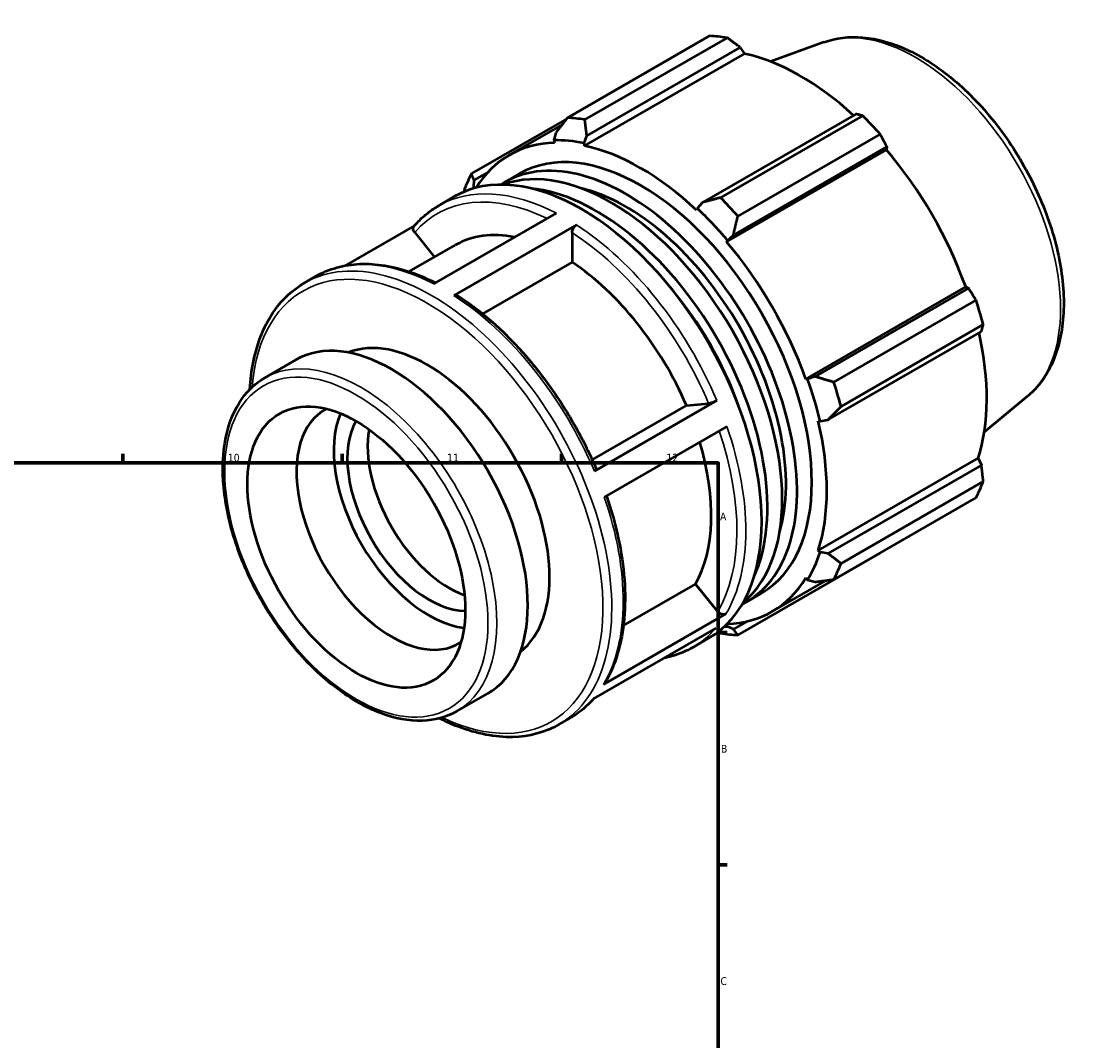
# Model space of a CAD drawing. Header units: millimetres. Extents: x -70 to 935, y -61 to 715.
# Tile 6 of 6: x 598 to 935, y 389 to 715. Entities that reach past the tile are written whole.
import ezdxf

# ---------------------------------------------------------------- set-up
doc = ezdxf.new("R2010")
doc.units = ezdxf.units.MM
for name, color, linetype, lineweight in [('Border (ISO)', 7, 'Continuous', 70), ('Visible (ISO)', 7, 'Continuous', 50), ('Visible Narrow (ISO)', 7, 'Continuous', 35)]:
    doc.layers.add(name, color=color, linetype=linetype, lineweight=lineweight)
doc.styles.add('Note Text (ISO)', font='tahoma.ttf')

# ---------------------------------------------------------------- blocks, each defined once
blk = doc.blocks.new('Borders Default Border')
at = {"layer": 'Border (ISO)'}
for p, q in [((630.75, 574), (630.75, 576.9)), ((700.83, 574), (700.83, 576.9)), ((770.92, 574), (770.92, 576.9)), ((821, 519.75), (823.9, 519.75)), ((821, 445.5), (823.9, 445.5))]:
    blk.add_line(p, q, dxfattribs=at)
at = {"layer": 'Border (ISO)', "flags": 128}
blk.add_lwpolyline([(20, 20), (20, 574), (821, 574), (821, 20), (20, 20)], dxfattribs=at)
at = {"layer": 'Border (ISO)', "color": 232, "true_color": 0xca0064, "char_height": 2.5, "attachment_point": 7, "style": 'Note Text (ISO)'}
for s, insert in [('10', (664.29, 574.35)), ('11', (734.37, 574.4)), ('12', (804.46, 574.4)), ('A', (821.59, 555.62)), ('B', (821.89, 481.37)), ('C', (821.73, 407.08))]:
    blk.add_mtext(s, dxfattribs=dict(at, insert=insert))

msp = doc.modelspace()

# ---------------------------------------------------------------- linework, layer by layer
at = {"layer": 'Visible (ISO)'}
for p, q in [((772.805, 684.247), (818.262, 710.424)), ((823.849, 709.883), (778.392, 683.706)), ((854.737, 708.425), (837.82, 702.229)), ((778.325, 675.329), (829.431, 704.759)), ((779.027, 678.515), (828.078, 706.762)), ((828.078, 706.762), (829.431, 704.759)), ((772.614, 684), (742.161, 666.464)), ((865.025, 685.486), (815.974, 657.239)), ((821.729, 658.749), (867.186, 684.926)), ((754.22, 672.335), (771.122, 682.069)), ((769.134, 679.474), (768.445, 677.085)), ((768.445, 677.085), (768.74, 676.258)), ((778.132, 676.145), (779.027, 678.515)), ((872.772, 679.034), (827.315, 652.857)), ((778.325, 675.329), (778.132, 676.145)), ((823.701, 644.608), (874.807, 674.039)), ((825.867, 646.804), (874.918, 675.05)), ((874.918, 675.05), (874.807, 674.039)), ((742.864, 662.239), (743.008, 664.313)), ((743.008, 664.313), (747.356, 666.817)), ((752.879, 663.731), (757.607, 666.453)), ((743.225, 661.813), (742.864, 662.239)), ((731.588, 656.17), (736.664, 659.093)), ((815.974, 657.239), (814.309, 655.312)), ((730.163, 631.202), (769.336, 653.76)), ((814.309, 655.312), (814.117, 654.718)), ((775.736, 650.036), (736.562, 627.478)), ((724.004, 649.874), (701.666, 637.01)), ((724.012, 647.646), (730.336, 639.784)), ((774.321, 647.584), (774.321, 638.099)), ((823.996, 645.095), (825.867, 646.804)), ((722.228, 635.115), (736.949, 643.591)), ((823.701, 644.608), (823.996, 645.095)), ((774.321, 638.099), (745.713, 621.625)), ((688.753, 631.502), (692.415, 633.611)), ((849.01, 600.772), (900.116, 630.202)), ((900.116, 630.202), (901.044, 629.8)), ((901.044, 629.8), (851.993, 601.553)), ((857.959, 599.78), (903.416, 625.957)), ((905.73, 618.166), (860.273, 591.989)), ((856.091, 587.755), (905.142, 616.002)), ((676.081, 601.184), (685.981, 606.884)), ((849.577, 600.787), (849.01, 600.772)), ((851.993, 601.553), (849.577, 600.787)), ((781.426, 571.33), (820.6, 593.889)), ((810.86, 592.312), (817.959, 592.962)), ((919.889, 595.286), (906.039, 583.765)), ((780.741, 574.967), (810.86, 592.312)), ((852.98, 587.405), (853.59, 587.276)), ((853.59, 587.276), (856.091, 587.755)), ((823.771, 585.636), (784.597, 563.078)), ((852.98, 546.022), (904.086, 575.453)), ((905.142, 573.284), (856.091, 545.038)), ((904.086, 575.453), (905.142, 573.284)), ((860.273, 541.883), (905.73, 568.06)), ((903.416, 562.933), (857.959, 536.756)), ((853.59, 545.448), (852.98, 546.022)), ((827.315, 518.973), (872.772, 545.15)), ((856.091, 545.038), (853.59, 545.448)), ((838.222, 526.463), (855.521, 536.425)), ((849.01, 537.227), (849.577, 536.559)), ((849.577, 536.559), (851.993, 535.959)), ((790.714, 521.982), (813.758, 535.253)), ((813.758, 535.253), (820.858, 526.426)), ((830.107, 529.623), (834.834, 532.345)), ((784.325, 503.157), (823.498, 525.715)), ((823.996, 521.714), (823.756, 522.387)), ((830.339, 523.373), (825.867, 520.798)), ((820.27, 521.186), (781.096, 498.628)), ((825.867, 520.798), (823.996, 521.714)), ((812.881, 515.003), (817.957, 517.926)), ((737.462, 494.594), (747.362, 500.295)), ((770.045, 490.336), (773.707, 492.445))]:
    msp.add_line(p, q, dxfattribs=at)
for centre, major_axis, start_param, end_param in [((845.517, 627.787), (-45.162, 78.426), 5.8451561, 5.9396837), ((847.327, 628.829), (42.001, -72.936), 2.0696433, 2.6635608), ((800.06, 601.61), (-45.162, 78.426), 5.8451561, 5.9396837), ((845.517, 627.787), (45.162, -78.426), 1.9181653, 2.0126929), ((796.221, 599.399), (-38.614, 67.054), 3.1415927, 6.2831853), ((796.221, 599.399), (-42.453, 73.72), 5.8051535, 5.9796864), ((796.221, 599.399), (-42.001, 72.936), 5.9796864, 6.5826523), ((796.221, 599.399), (-42.001, 72.936), 5.1942882, 5.8051535), ((847.327, 628.829), (42.001, -72.936), 1.2672974, 1.8781627), ((777.311, 588.509), (-40.646, 70.583), 3.1415927, 6.2831853), ((791.493, 596.677), (-38.614, 67.054), 3.1062858, 6.3184922), ((786.766, 593.954), (-38.614, 67.054), 3.2412557, 6.1835223), ((800.06, 601.61), (-45.162, 78.426), 0.347369, 0.4418966), ((796.221, 599.399), (-42.453, 73.72), 0.3073663, 0.3212157), ((782.038, 591.232), (-38.614, 67.054), 3.5334797, 5.8912983), ((791.493, 596.677), (-36.13, 62.741), 3.6427223, 5.7820557), ((800.06, 601.61), (-45.162, 78.426), 5.059758, 5.1542856), ((796.221, 599.399), (42.453, -73.72), 1.8781627, 2.0526956), ((770.82, 584.772), (-33.872, 58.819), 5.8134941, 6.2831853), ((796.221, 599.399), (-42.001, 72.936), 4.4088901, 5.0197553), ((770.82, 584.772), (33.872, -58.819), 1.3713551, 2.2851177), ((782.038, 591.232), (-36.13, 62.741), 4.407162, 5.0176159), ((845.517, 627.787), (45.162, -78.426), 1.1327672, 1.2272947), ((716.671, 553.59), (-30.69, 53.295), 3.1415927, 6.2831853), ((727.985, 560.105), (-27.621, 47.965), 3.2251289, 6.199649), ((847.327, 628.829), (42.001, -72.936), 0.4818993, 1.0759774), ((796.221, 599.399), (42.453, -73.72), 1.0927645, 1.2672974), ((800.06, 601.61), (-45.162, 78.426), 4.2743598, 4.3688874), ((716.671, 553.59), (21.483, -37.306), 3.112115, 6.312663), ((728.566, 560.439), (-21.483, 37.306), 0.4069675, 2.7346251), ((728.566, 560.439), (18.414, -31.977), 3.4651938, 5.9595842), ((796.221, 599.399), (-42.001, 72.936), 3.6234919, 4.2343571), ((735.056, 564.177), (-18.414, 31.977), 0.5958635, 2.5457292), ((770.82, 584.772), (33.872, -58.819), 0.3241575, 1.1828727), ((845.517, 627.787), (45.162, -78.426), 0.347369, 0.4418966), ((796.221, 599.399), (42.453, -73.72), 0.3073663, 0.4818993), ((800.06, 601.61), (45.162, -78.426), 0.347369, 0.4418966), ((796.221, 599.399), (42.001, -72.936), 5.9837183, 6.5905516), ((800.06, 601.61), (45.162, -78.426), 5.8451561, 5.9396837), ((796.221, 599.399), (42.453, -73.72), 5.9619696, 5.9796864)]:
    msp.add_ellipse(centre, major_axis=major_axis, ratio=0.5780931, start_param=start_param, end_param=end_param, dxfattribs=at)
msp.add_ellipse((705.357, 547.074), major_axis=(24.552, -42.636), ratio=0.5780931, dxfattribs=at)
for points, weights in [([(828.078, 706.762), (826.017, 708.296), (823.849, 709.883)], [1.00431682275, 1.00256538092, 1]), ([(772.805, 684.247), (770.907, 681.798), (769.134, 679.474)], [1.014211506, 1.01017771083, 1.0053386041]), ([(867.186, 684.926), (866.093, 685.218), (865.025, 685.486)], [1, 1.00256538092, 1.00431682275]), ([(779.027, 678.515), (778.691, 681.043), (778.392, 683.706)], [1.0053386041, 1.01017771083, 1.014211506]), ([(874.918, 675.05), (873.877, 677.007), (872.772, 679.034)], [1.00431682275, 1.00256538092, 1]), ([(743.008, 664.313), (742.568, 665.352), (742.161, 666.464)], [1.0053386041, 1.01017771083, 1.014211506]), ([(739.847, 661.337), (739.789, 660.973), (739.731, 660.611)], [1.014211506, 1.01374025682, 1.01325801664]), ([(821.729, 658.749), (818.767, 657.964), (815.974, 657.239)], [1.014211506, 1.01017771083, 1.0053386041]), ([(825.867, 646.804), (826.551, 649.754), (827.315, 652.857)], [1.0053386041, 1.01017771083, 1.014211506]), ([(903.416, 625.957), (902.216, 627.924), (901.044, 629.8)], [1, 1.00256538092, 1.00431682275]), ([(905.142, 616.002), (905.44, 617.067), (905.73, 618.166)], [1.00431682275, 1.00256538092, 1]), ([(857.959, 599.78), (854.89, 600.671), (851.993, 601.553)], [1.014211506, 1.01017771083, 1.0053386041]), ([(856.091, 587.755), (858.114, 589.814), (860.273, 591.989)], [1.0053386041, 1.01017771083, 1.014211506]), ([(905.73, 568.06), (905.44, 570.731), (905.142, 573.284)], [1, 1.00256538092, 1.00431682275]), ([(860.273, 541.883), (858.114, 543.478), (856.091, 545.038)], [1.014211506, 1.01017771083, 1.0053386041]), ([(872.772, 545.15), (872.828, 545.251), (872.884, 545.351)], [1, 1.00012915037, 1.00025623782]), ([(851.993, 535.959), (854.89, 536.335), (857.959, 536.756)], [1.0053386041, 1.01017771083, 1.014211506]), ([(820.853, 519.85), (821.289, 519.682), (821.729, 519.515)], [1.01299164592, 1.01361051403, 1.014211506]), ([(827.315, 518.973), (826.551, 519.89), (825.867, 520.798)], [1.014211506, 1.01017771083, 1.0053386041])]:
    msp.add_rational_spline(points, weights, degree=2, dxfattribs=at)
for points, knots in [([(854.737, 708.425), (858.619, 709.847), (862.874, 710.336), (872.039, 709.552), (876.982, 708.106), (887.072, 703.337), (892.22, 699.897), (902.023, 691.447), (906.674, 686.432), (915.021, 675.373), (918.719, 669.337), (924.831, 656.817), (927.244, 650.336), (930.54, 637.509), (931.417, 631.167), (931.456, 619.209), (930.616, 613.591), (927.15, 603.846), (924.576, 599.66), (920.757, 596.033), (920.329, 595.652), (919.889, 595.286)], [5.5994555, 5.5994555, 5.5994555, 5.5994555, 5.8820844, 5.8820844, 6.194219, 6.194219, 6.5257826, 6.5257826, 6.8580888, 6.8580888, 7.1884235, 7.1884235, 7.518468, 7.518468, 7.8501221, 7.8501221, 8.1829244, 8.1829244, 8.5024667, 8.5024667, 8.5415789, 8.5415789, 8.5415789, 8.5415789]), ([(723.86, 649.706), (724.307, 650.23), (724.768, 650.736), (725.72, 651.712), (726.209, 652.182), (727.215, 653.084), (727.732, 653.517), (728.791, 654.342), (729.333, 654.736), (730.442, 655.483), (731.01, 655.836), (731.588, 656.17)], [5.29687038, 5.29687038, 5.29687038, 5.29687038, 5.33744047, 5.33744047, 5.37801057, 5.37801057, 5.41858066, 5.41858066, 5.45915076, 5.45915076, 5.49972085, 5.49972085, 5.49972085, 5.49972085]), ([(774.321, 647.584), (774.321, 647.786), (774.362, 648.048), (774.496, 648.498), (774.612, 648.767), (774.859, 649.195), (775.033, 649.43), (775.356, 649.77), (775.561, 649.936), (775.736, 650.036)], [0.8894496, 0.8894496, 0.8894496, 0.8894496, 0.96368631, 0.96368631, 1.03784712, 1.03784712, 1.11192086, 1.11192086, 1.18592455, 1.18592455, 1.18592455, 1.18592455]), ([(724.012, 647.646), (723.861, 647.835), (723.723, 648.08), (723.577, 648.505), (723.543, 648.76), (723.575, 649.168), (723.649, 649.394), (723.783, 649.608), (723.82, 649.657), (723.861, 649.705)], [0.8894496, 0.8894496, 0.8894496, 0.8894496, 0.96368631, 0.96368631, 1.03784712, 1.03784712, 1.11192086, 1.11192086, 1.13404267, 1.13404267, 1.13404267, 1.13404267]), ([(692.415, 633.611), (694.506, 634.815), (696.749, 635.753), (701.474, 637.073), (703.955, 637.456), (709.087, 637.668), (711.738, 637.498), (717.151, 636.621), (719.913, 635.915), (725.359, 634.037), (728.04, 632.89), (730.723, 631.524)], [5.49972085, 5.49972085, 5.49972085, 5.49972085, 5.64627689, 5.64627689, 5.79283293, 5.79283293, 5.93938897, 5.93938897, 6.08594501, 6.08594501, 6.2253941, 6.2253941, 6.2253941, 6.2253941]), ([(671.34, 597.517), (671.518, 600.585), (671.892, 603.536), (673.751, 612.693), (676.054, 618.297), (681.891, 626.452), (685.082, 629.389), (688.753, 631.502)], [4.77706993, 4.77706993, 4.77706993, 4.77706993, 4.91960752, 4.91960752, 5.24244936, 5.24244936, 5.49972085, 5.49972085, 5.49972085, 5.49972085]), ([(736.562, 627.478), (736.736, 627.578), (736.942, 627.649), (737.264, 627.68), (737.438, 627.646), (737.57, 627.569), (737.579, 627.563), (737.588, 627.557)], [0, 0, 0, 0, 0.07400368, 0.07400368, 0.14807742, 0.14807742, 0.15349159, 0.15349159, 0.15349159, 0.15349159]), ([(737.588, 627.557), (741.17, 625.241), (744.719, 622.556), (751.64, 616.541), (755.012, 613.212), (761.467, 606.024), (764.551, 602.164), (770.327, 594.047), (773.019, 589.789), (777.922, 581.019), (780.133, 576.507), (782.065, 571.944)], [0.06129609, 0.06129609, 0.06129609, 0.06129609, 0.24830416, 0.24830416, 0.43531223, 0.43531223, 0.6223203, 0.6223203, 0.80932837, 0.80932837, 0.99633644, 0.99633644, 0.99633644, 0.99633644]), ([(737.462, 494.594), (734.172, 492.699), (730.39, 491.678), (722.163, 491.432), (717.699, 492.27), (708.477, 495.754), (703.712, 498.464), (694.449, 505.466), (689.955, 509.764), (681.698, 519.488), (677.936, 524.909), (671.505, 536.336), (668.837, 542.339), (664.858, 554.343), (663.55, 560.342), (662.447, 571.76), (662.655, 577.175), (664.626, 586.853), (666.383, 591.125), (670.848, 597.336), (673.283, 599.572), (676.081, 601.184)], [2.3581282, 2.3581282, 2.3581282, 2.3581282, 2.6589734, 2.6589734, 2.9718978, 2.9718978, 3.2961485, 3.2961485, 3.6215338, 3.6215338, 3.9460036, 3.9460036, 4.2701048, 4.2701048, 4.5946569, 4.5946569, 4.9201108, 4.9201108, 5.2437964, 5.2437964, 5.4997209, 5.4997209, 5.4997209, 5.4997209]), ([(820.6, 593.889), (820.425, 593.789), (820.185, 593.667), (819.747, 593.471), (819.472, 593.361), (819.011, 593.2), (818.743, 593.119), (818.33, 593.016), (818.111, 592.976), (817.959, 592.962)], [0, 0, 0, 0, 0.07401769, 0.07401769, 0.14808336, 0.14808336, 0.22220864, 0.22220864, 0.29638589, 0.29638589, 0.29638589, 0.29638589]), ([(782.063, 571.943), (782.072, 571.922), (782.074, 571.898), (782.051, 571.812), (781.977, 571.721), (781.771, 571.546), (781.601, 571.431), (781.426, 571.33)], [1.00730859, 1.00730859, 1.00730859, 1.00730859, 1.03747712, 1.03747712, 1.11154279, 1.11154279, 1.18556048, 1.18556048, 1.18556048, 1.18556048]), ([(785.306, 563.486), (786.861, 558.954), (788.128, 554.42), (790.053, 545.426), (790.702, 540.969), (791.333, 532.348), (791.314, 528.183), (790.6, 520.283), (789.904, 516.547), (787.843, 509.632), (786.477, 506.451), (784.788, 503.609)], [1.11133099, 1.11133099, 1.11133099, 1.11133099, 1.29569331, 1.29569331, 1.48275682, 1.48275682, 1.66982034, 1.66982034, 1.85688385, 1.85688385, 2.04394736, 2.04394736, 2.04394736, 2.04394736]), ([(823.498, 525.715), (823.324, 525.615), (823.083, 525.541), (822.645, 525.499), (822.37, 525.524), (821.909, 525.648), (821.642, 525.769), (821.228, 526.039), (821.009, 526.237), (820.858, 526.426)], [0, 0, 0, 0, 0.07401769, 0.07401769, 0.14808336, 0.14808336, 0.22220864, 0.22220864, 0.29638589, 0.29638589, 0.29638589, 0.29638589]), ([(812.881, 515.003), (810.79, 513.799), (808.546, 512.861), (805.346, 511.967), (804.494, 511.768), (803.629, 511.604)], [2.3581282, 2.3581282, 2.3581282, 2.3581282, 2.50468424, 2.50468424, 2.55661394, 2.55661394, 2.55661394, 2.55661394]), ([(784.788, 503.609), (784.783, 503.601), (784.777, 503.592), (784.669, 503.419), (784.499, 503.257), (784.325, 503.157)], [1.107812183, 1.107812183, 1.107812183, 1.107812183, 1.11154279, 1.11154279, 1.185560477, 1.185560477, 1.185560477, 1.185560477]), ([(781.291, 498.74), (780.889, 498.276), (780.476, 497.826), (779.576, 496.902), (779.086, 496.432), (778.08, 495.53), (777.564, 495.098), (776.505, 494.272), (775.962, 493.878), (774.853, 493.131), (774.286, 492.778), (773.707, 492.445)], [2.15964246, 2.15964246, 2.15964246, 2.15964246, 2.19584782, 2.19584782, 2.23641791, 2.23641791, 2.27698801, 2.27698801, 2.3175581, 2.3175581, 2.3581282, 2.3581282, 2.3581282, 2.3581282]), ([(770.045, 490.336), (765.69, 487.828), (760.672, 486.49), (749.756, 486.234), (743.835, 487.383), (735.854, 490.458), (733.883, 491.337), (731.911, 492.334)], [2.3581282, 2.3581282, 2.3581282, 2.3581282, 2.66338688, 2.66338688, 2.97828262, 2.97828262, 3.08077912, 3.08077912, 3.08077912, 3.08077912])]:
    msp.add_open_spline(points, degree=3, knots=knots, dxfattribs=at)
at = {"layer": 'Visible Narrow (ISO)'}
for centre, major_axis, start_param, end_param in [((884.04, 649.971), (-32.739, 56.852), 3.2413273, 6.1834507), ((770.82, 584.772), (-39.648, 68.85), 5.5784699, 6.4845597), ((772.235, 585.586), (-40.646, 70.583), 5.5500652, 6.2831853), ((772.235, 585.586), (-40.646, 70.583), 4.5028676, 5.4388953), ((770.82, 584.772), (39.648, -68.85), 1.3625434, 2.2957695), ((729.399, 560.919), (40.646, -70.583), 0, 3.1415927), ((727.985, 560.105), (-39.648, 68.85), 2.4447081, 6.9800699), ((733.061, 563.028), (-40.646, 70.583), 5.5500652, 6.2831853), ((733.061, 563.028), (40.646, -70.583), 1.361275, 2.2973027), ((706.772, 547.889), (30.69, -53.295), 0, 3.1415927), ((770.82, 584.772), (39.648, -68.85), 0.3153459, 1.241732), ((772.235, 585.586), (40.646, -70.583), 0.3140774, 1.2501051), ((733.061, 563.028), (40.646, -70.583), 0.3140774, 1.2501051), ((772.235, 585.586), (40.646, -70.583), 0, 0.2029076), ((733.061, 563.028), (40.646, -70.583), 0, 0.2029076)]:
    msp.add_ellipse(centre, major_axis=major_axis, ratio=0.5780931, start_param=start_param, end_param=end_param, dxfattribs=at)
msp.add_ellipse((705.357, 547.074), major_axis=(29.692, -51.562), ratio=0.5780931, dxfattribs=at)

# ---------------------------------------------------------------- block references
msp.add_blockref('Borders Default Border', (0, 0))

doc.saveas('drawing.dxf')
